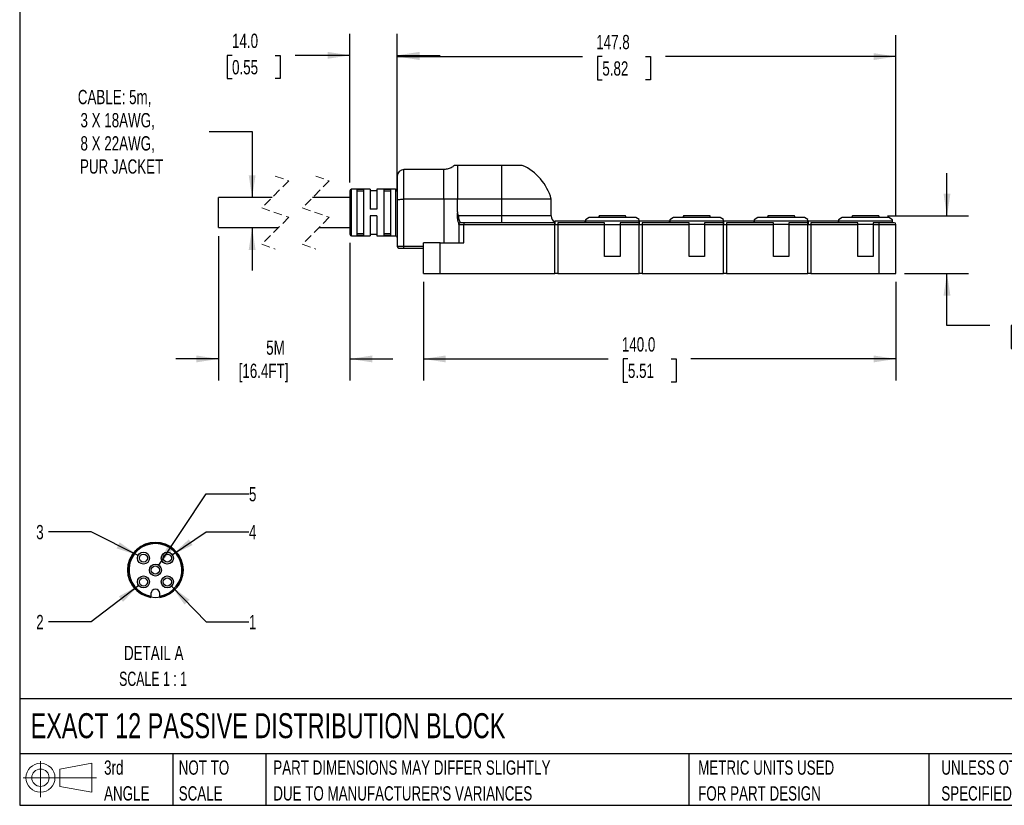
# Model space of a CAD drawing. Header units: millimetres. Extents: x 13 to 546, y 13 to 419.
# Tile 1 of 11: x 13 to 304, y 13 to 245. Entities that reach past the tile are written whole.
import ezdxf

# ---------------------------------------------------------------- set-up
doc = ezdxf.new("R2010")
doc.units = ezdxf.units.MM
doc.header["$LTSCALE"] = 2
doc.linetypes.add('SLD-Dashed', pattern=[1.905, 1.27, -0.635])
doc.linetypes.add('SLD-Solid', pattern=[0])
doc.layers.add('DIMENSIONS', color=140, linetype='SLD-Solid', lineweight=25)
doc.layers.add('TEXT', color=140, linetype='SLD-Solid', lineweight=25)
doc.layers.add('SLD-DEFPOINTS', color=7, linetype='Continuous')
doc.styles.add('SLDTEXTSTYLE0', font='TXT', dxfattribs={"width": 0.7})
doc.styles.add('SLDTEXTSTYLE2', font='TXT', dxfattribs={"width": 0.645455})
doc.dimstyles.new('SLDDIMSTYLE0', dxfattribs={"dimtxt": 4.316016, "dimasz": 6.604, "dimexe": 0, "dimexo": 0.0625, "dimgap": 1.079004, "dimtad": 0, "dimtih": 1, "dimtoh": 1, "dimdec": 1, "dimrnd": 1e-09, "dimzin": 4, "dimdsep": 46, "dimtxsty": 'SLDTEXTSTYLE0', "dimsah": 1, "dimcen": 0.09, "dimadec": 0, "dimazin": 1, "dimtfac": 1, "dimtdec": 1, "dimtofl": 0, "dimtmove": 0, "dimatfit": 3, "dimfxl": 0, "dimfrac": 2, "dimtolj": 1, "dimtzin": 12, "dimarcsym": 0})
doc.dimstyles.new('SLDDIMSTYLE1', dxfattribs={"dimtxt": 4.316016, "dimasz": 6.604, "dimexe": 0, "dimexo": 0.0625, "dimgap": 1.079004, "dimtad": 0, "dimtih": 1, "dimtoh": 1, "dimdec": 1, "dimrnd": 1e-09, "dimzin": 4, "dimdsep": 46, "dimtxsty": 'SLDTEXTSTYLE0', "dimsah": 1, "dimcen": 0.09, "dimadec": 0, "dimazin": 1, "dimtfac": 1, "dimtdec": 1, "dimtmove": 0, "dimatfit": 0, "dimfxl": 0, "dimfrac": 2, "dimtolj": 1, "dimtzin": 12, "dimarcsym": 0})
doc.dimstyles.new('SLDDIMSTYLE2', dxfattribs={"dimtxt": 4.316016, "dimasz": 6.604, "dimexe": 0, "dimexo": 0.0625, "dimgap": 1.079004, "dimtad": 0, "dimtih": 1, "dimtoh": 1, "dimdec": 1, "dimrnd": 1e-09, "dimzin": 12, "dimdsep": 46, "dimtxsty": 'SLDTEXTSTYLE0', "dimsah": 1, "dimcen": 0.09, "dimadec": 0, "dimazin": 3, "dimtfac": 1, "dimtdec": 1, "dimtofl": 0, "dimtmove": 0, "dimatfit": 3, "dimfxl": 0, "dimfrac": 2, "dimtolj": 1, "dimtzin": 12, "dimarcsym": 0})
doc.dimstyles.new('SLDDIMSTYLE3', dxfattribs={"dimtxt": 4.316016, "dimasz": 6.604, "dimexe": 0, "dimexo": 0.0625, "dimgap": 1.079004, "dimtad": 0, "dimtih": 1, "dimtoh": 1, "dimdec": 1, "dimrnd": 1e-09, "dimzin": 12, "dimdsep": 46, "dimtxsty": 'SLDTEXTSTYLE0', "dimsah": 1, "dimcen": 0.09, "dimadec": 0, "dimazin": 3, "dimtfac": 1, "dimtdec": 1, "dimtmove": 0, "dimatfit": 0, "dimfxl": 0, "dimfrac": 2, "dimtolj": 1, "dimtzin": 12, "dimarcsym": 0})
doc.dimstyles.new('SLDDIMSTYLE6', dxfattribs={"dimtxt": 4.316016, "dimasz": 6.604, "dimexe": 0, "dimexo": 0.0625, "dimgap": 1.079004, "dimtad": 0, "dimtih": 1, "dimtoh": 1, "dimdec": 1, "dimlfac": 0.5, "dimrnd": 1e-09, "dimzin": 12, "dimdsep": 46, "dimtxsty": 'SLDTEXTSTYLE0', "dimsah": 1, "dimcen": 0, "dimadec": 0, "dimazin": 3, "dimtfac": 1, "dimtdec": 1, "dimtofl": 0, "dimtmove": 0, "dimatfit": 3, "dimfxl": 0, "dimfrac": 2, "dimtolj": 1, "dimtzin": 12, "dimarcsym": 0})

# ---------------------------------------------------------------- blocks, each defined once
blk = doc.blocks.new('Block11')
at = {"color": 7, "linetype": 'SLD-Solid', "lineweight": 18}
for p, q in [((5.18, 10.62), (5.18, 0)), ((10.96, 8.33), (20.35, 10.06)), ((20.35, 10.06), (20.35, 1.46)), ((10.96, 3.19), (10.96, 8.33)), ((0, 5.76), (21.75, 5.76)), ((10.96, 3.19), (20.35, 1.46))]:
    blk.add_line(p, q, dxfattribs=at)
for radius in [4.3, 2.57]:
    blk.add_circle((5.18, 5.76), radius, dxfattribs=at)
blk = doc.blocks.new('Block12')
at = {"layer": 'SLD-DEFPOINTS'}
blk.add_blockref('Block11', (0, 0), dxfattribs=at)
blk = doc.blocks.new('SW_NOTE_0_1')
at = {"layer": 'TEXT', "color": 0, "char_height": 4.2333, "attachment_point": 1, "style": 'SLDTEXTSTYLE0'}
for s, insert in [('UNLESS OTHERWISE', (0, 5.46)), ('SPECIFIED UNITS ARE:', (0, -2.19))]:
    blk.add_mtext(s, dxfattribs=dict(at, insert=insert))
blk = doc.blocks.new('SW_NOTE_0_2')
at = {"layer": 'TEXT', "color": 0, "char_height": 4.2333, "attachment_point": 1, "style": 'SLDTEXTSTYLE0'}
for s, insert in [('PART DIMENSIONS MAY DIFFER SLIGHTLY', (0, 5.46)), ("DUE TO MANUFACTURER'S VARIANCES", (0, -2.19))]:
    blk.add_mtext(s, dxfattribs=dict(at, insert=insert))
blk = doc.blocks.new('SW_NOTE_0_3')
at = {"layer": 'TEXT', "color": 0, "char_height": 4.233, "attachment_point": 1, "style": 'SLDTEXTSTYLE0'}
for s, insert in [('NOT TO', (0, 5.46)), ('SCALE', (0, -2.19))]:
    blk.add_mtext(s, dxfattribs=dict(at, insert=insert))
blk = doc.blocks.new('SW_NOTE_0_4')
at = {"layer": 'TEXT', "color": 0, "char_height": 4.233, "attachment_point": 1, "style": 'SLDTEXTSTYLE0'}
for s, insert in [('3rd', (0, 5.46)), ('ANGLE', (0, -2.19))]:
    blk.add_mtext(s, dxfattribs=dict(at, insert=insert))
blk = doc.blocks.new('SW_NOTE_0_5')
at = {"layer": 'TEXT', "color": 0, "char_height": 4.2333, "attachment_point": 1, "style": 'SLDTEXTSTYLE0'}
for s, insert in [('METRIC UNITS USED', (0, 5.46)), ('FOR PART DESIGN', (0, -2.19))]:
    blk.add_mtext(s, dxfattribs=dict(at, insert=insert))
blk = doc.blocks.new('_D')
at = {"layer": 'DIMENSIONS'}
for p, q in [((132.3, 167.78), (132.3, 138.61)), ((272.3, 167.78), (272.3, 138.61)), ((132.3, 144.96), (187.05, 144.96)), ((192.9, 144.96), (191.45, 144.96)), ((191.45, 144.96), (191.45, 138.1)), ((205.72, 144.96), (207.17, 144.96)), ((207.17, 144.96), (207.17, 138.1)), ((272.3, 144.96), (211.57, 144.96)), ((191.45, 138.1), (192.9, 138.1)), ((207.17, 138.1), (205.72, 138.1))]:
    blk.add_line(p, q, dxfattribs=at)
for points in [[(132.3, 144.96), (138.9, 143.94), (138.9, 145.98)], [(272.3, 144.96), (265.7, 145.98), (265.7, 143.94)]]:
    blk.add_solid(points, dxfattribs=at)
at = {"layer": 'DIMENSIONS', "char_height": 4.233, "attachment_point": 1, "style": 'SLDTEXTSTYLE0'}
for s, insert in [('140.0', (191.1, 151.38)), ('5.51', (192.9, 143.56))]:
    blk.add_mtext(s, dxfattribs=dict(at, insert=insert))
blk = doc.blocks.new('_D_1')
at = {"layer": 'DIMENSIONS'}
for p, q in [((287.42, 187.32), (287.42, 200.02)), ((269.76, 187.32), (293.77, 187.32)), ((274.84, 170.32), (293.77, 170.32)), ((287.42, 154.88), (287.42, 170.32)), ((300.12, 154.88), (287.42, 154.88)), ((307.9, 154.88), (306.45, 154.88)), ((306.45, 154.88), (306.45, 148.02)), ((320.73, 154.88), (322.18, 154.88)), ((322.18, 154.88), (322.18, 148.02)), ((306.45, 148.02), (307.9, 148.02)), ((322.18, 148.02), (320.73, 148.02))]:
    blk.add_line(p, q, dxfattribs=at)
for points in [[(287.42, 187.32), (288.44, 193.92), (286.4, 193.92)], [(287.42, 170.32), (286.4, 163.71), (288.44, 163.71)]]:
    blk.add_solid(points, dxfattribs=at)
at = {"layer": 'DIMENSIONS', "char_height": 4.233, "attachment_point": 1, "style": 'SLDTEXTSTYLE0'}
for s, insert in [('17.0', (307.9, 161.31)), ('0.67', (307.9, 153.48))]:
    blk.add_mtext(s, dxfattribs=dict(at, insert=insert))
blk = doc.blocks.new('_D_2')
at = {"layer": 'DIMENSIONS'}
for p, q in [((124.55, 194.52), (124.55, 240.9)), ((272.3, 187.36), (272.3, 240.9)), ((124.55, 234.55), (179.46, 234.55)), ((185.31, 234.55), (183.86, 234.55)), ((183.86, 234.55), (183.86, 227.69)), ((198.13, 234.55), (199.58, 234.55)), ((199.58, 234.55), (199.58, 227.69)), ((272.3, 234.55), (203.98, 234.55)), ((183.86, 227.69), (185.31, 227.69)), ((199.58, 227.69), (198.13, 227.69))]:
    blk.add_line(p, q, dxfattribs=at)
for points in [[(124.55, 234.55), (131.15, 233.53), (131.15, 235.56)], [(272.3, 234.55), (265.7, 235.56), (265.7, 233.53)]]:
    blk.add_solid(points, dxfattribs=at)
at = {"layer": 'DIMENSIONS', "char_height": 4.233, "attachment_point": 1, "style": 'SLDTEXTSTYLE0'}
for s, insert in [('147.8', (183.51, 240.97)), ('5.82', (185.31, 233.14))]:
    blk.add_mtext(s, dxfattribs=dict(at, insert=insert))
blk = doc.blocks.new('_D_3')
at = {"layer": 'DIMENSIONS'}
for p, q in [((110.55, 197.26), (110.55, 241.26)), ((124.55, 194.52), (124.55, 241.26)), ((75.61, 234.91), (74.16, 234.91)), ((74.16, 234.91), (74.16, 228.05)), ((88.43, 234.91), (89.88, 234.91)), ((89.88, 234.91), (89.88, 228.05)), ((110.55, 234.91), (94.28, 234.91)), ((124.55, 234.91), (137.25, 234.91)), ((74.16, 228.05), (75.61, 228.05)), ((89.88, 228.05), (88.43, 228.05))]:
    blk.add_line(p, q, dxfattribs=at)
for points in [[(110.55, 234.91), (103.95, 235.93), (103.95, 233.9)], [(124.55, 234.91), (131.15, 233.9), (131.15, 235.93)]]:
    blk.add_solid(points, dxfattribs=at)
at = {"layer": 'DIMENSIONS', "char_height": 4.233, "attachment_point": 1, "style": 'SLDTEXTSTYLE0'}
for s, insert in [('14.0', (75.61, 241.33)), ('0.55', (75.61, 233.51))]:
    blk.add_mtext(s, dxfattribs=dict(at, insert=insert))
blk = doc.blocks.new('_D_4')
at = {"layer": 'DIMENSIONS'}
for p, q in [((71.61, 181.33), (71.61, 138.61)), ((110.55, 179.38), (110.55, 138.61)), ((71.61, 144.96), (58.91, 144.96)), ((110.55, 144.96), (123.25, 144.96))]:
    blk.add_line(p, q, dxfattribs=at)
for points in [[(71.61, 144.96), (65.01, 145.98), (65.01, 143.94)], [(110.55, 144.96), (117.15, 143.94), (117.15, 145.98)]]:
    blk.add_solid(points, dxfattribs=at)
at = {"layer": 'DIMENSIONS', "char_height": 4.233, "attachment_point": 1, "style": 'SLDTEXTSTYLE0'}
for s, insert in [('5M', (85.73, 150.42)), ('[16.4FT]', (77.57, 143.56))]:
    blk.add_mtext(s, dxfattribs=dict(at, insert=insert))
blk = doc.blocks.new('_D_5')
at = {"layer": 'DIMENSIONS'}
for p, q in [((68.87, 212.35), (81.57, 212.35)), ((81.57, 212.35), (81.57, 192.77)), ((81.57, 183.87), (81.57, 171.17))]:
    blk.add_line(p, q, dxfattribs=at)
for points in [[(81.57, 192.77), (82.58, 199.37), (80.55, 199.37)], [(81.57, 183.87), (80.55, 177.26), (82.58, 177.26)]]:
    blk.add_solid(points, dxfattribs=at)
at = {"layer": 'DIMENSIONS', "char_height": 4.233, "attachment_point": 1, "style": 'SLDTEXTSTYLE0'}
for s, insert in [('CABLE: 5m,', (29.92, 224.67)), ('3 X 18AWG,', (30.71, 217.81)), ('8 X 22AWG,', (30.71, 210.95)), ('PUR JACKET', (30.56, 204.09))]:
    blk.add_mtext(s, dxfattribs=dict(at, insert=insert))
blk = doc.blocks.new('_D_18')
at = {"layer": 'DIMENSIONS'}
for p, q in [((57.68, 77.6), (67.92, 67.09)), ((67.92, 67.09), (80.62, 67.09))]:
    blk.add_line(p, q, dxfattribs=at)
blk.add_solid([(57.68, 77.6), (61.56, 72.16), (63.01, 73.58)], dxfattribs=at)
at = {"layer": 'DIMENSIONS', "insert": (80.62, 69.12), "char_height": 4.23, "attachment_point": 1, "style": 'SLDTEXTSTYLE0'}
blk.add_mtext('1', dxfattribs=at)
blk = doc.blocks.new('_D_19')
at = {"layer": 'DIMENSIONS'}
for p, q in [((47.95, 77.8), (33.89, 67.09)), ((33.89, 67.09), (21.19, 67.09))]:
    blk.add_line(p, q, dxfattribs=at)
blk.add_solid([(47.95, 77.8), (42.08, 74.61), (43.31, 72.99)], dxfattribs=at)
at = {"layer": 'DIMENSIONS', "insert": (17.6, 69.12), "char_height": 4.23, "attachment_point": 1, "style": 'SLDTEXTSTYLE0'}
blk.add_mtext('2', dxfattribs=at)
blk = doc.blocks.new('_D_20')
at = {"layer": 'DIMENSIONS'}
for p, q in [((33.89, 93.73), (21.19, 93.73)), ((47.78, 86.74), (33.89, 93.73))]:
    blk.add_line(p, q, dxfattribs=at)
blk.add_solid([(47.78, 86.74), (42.33, 90.62), (41.42, 88.81)], dxfattribs=at)
at = {"layer": 'DIMENSIONS', "insert": (17.6, 95.76), "char_height": 4.23, "attachment_point": 1, "style": 'SLDTEXTSTYLE0'}
blk.add_mtext('3', dxfattribs=at)
blk = doc.blocks.new('_D_21')
at = {"layer": 'DIMENSIONS'}
for p, q in [((57.91, 86.94), (67.92, 93.73)), ((67.92, 93.73), (80.62, 93.73))]:
    blk.add_line(p, q, dxfattribs=at)
blk.add_solid([(57.91, 86.94), (63.94, 89.81), (62.8, 91.49)], dxfattribs=at)
at = {"layer": 'DIMENSIONS', "insert": (80.62, 95.76), "char_height": 4.23, "attachment_point": 1, "style": 'SLDTEXTSTYLE0'}
blk.add_mtext('4', dxfattribs=at)
blk = doc.blocks.new('_D_22')
at = {"layer": 'DIMENSIONS'}
for p, q in [((53.88, 83.89), (67.92, 104.98)), ((67.92, 104.98), (80.62, 104.98))]:
    blk.add_line(p, q, dxfattribs=at)
blk.add_solid([(53.88, 83.89), (58.39, 88.83), (56.7, 89.95)], dxfattribs=at)
at = {"layer": 'DIMENSIONS', "insert": (80.62, 107.01), "char_height": 4.23, "attachment_point": 1, "style": 'SLDTEXTSTYLE0'}
blk.add_mtext('5', dxfattribs=at)
blk = doc.blocks.new('SW_NOTE_0_7')
at = {"layer": 'TEXT', "color": 0, "attachment_point": 2}
for s, insert, char_height, style in [('DETAIL A', (12.83, 5.46), 4.233, 'SLDTEXTSTYLE0'), ('SCALE 1 : 1', (12.62, -2.19), 4.2333, 'SLDTEXTSTYLE2')]:
    blk.add_mtext(s, dxfattribs=dict(at, insert=insert, char_height=char_height, style=style))

msp = doc.modelspace()

# ---------------------------------------------------------------- linework, layer by layer
for p, q in [((142.44, 202.32), (141.53, 202.32)), ((142.44, 202.32), (142.44, 192.32)), ((155.4, 202.32), (142.44, 202.32)), ((155.4, 202.32), (155.4, 192.32)), ((161.57, 202.32), (155.4, 202.32)), ((124.55, 199.08), (124.55, 191.98)), ((138.4, 201.08), (126.55, 201.08)), ((126.55, 192.32), (126.55, 201.08)), ((138.4, 192.32), (138.4, 201.08)), ((87.46, 192.77), (71.61, 192.77)), ((71.61, 183.87), (71.61, 192.77)), ((110.55, 192.77), (99.46, 192.77)), ((110.55, 194.72), (110.55, 181.92)), ((116.55, 195.22), (111.05, 195.22)), ((111.05, 181.42), (111.05, 195.22)), ((114.55, 195.14), (112.55, 195.14)), ((112.55, 195.14), (112.55, 181.49)), ((114.55, 194.64), (112.55, 194.64)), ((114.55, 195.14), (114.55, 181.49)), ((116.55, 195.22), (116.55, 189.32)), ((118.55, 194.72), (116.55, 194.72)), ((124.05, 195.22), (118.55, 195.22)), ((118.55, 195.22), (118.55, 189.32)), ((122.55, 195.14), (120.55, 195.14)), ((120.55, 195.14), (120.55, 181.49)), ((122.55, 194.64), (120.55, 194.64)), ((122.55, 195.14), (122.55, 181.49)), ((124.05, 195.22), (124.05, 181.42)), ((124.55, 191.98), (124.55, 178.32)), ((126.55, 178.32), (126.55, 192.32)), ((138.4, 192.32), (126.55, 192.32)), ((138.4, 192.32), (138.4, 179.32)), ((142.44, 192.32), (138.4, 192.32)), ((142.44, 188.51), (142.44, 192.32)), ((155.4, 192.32), (142.44, 192.32)), ((155.4, 192.32), (155.4, 187.32)), ((170.17, 192.32), (155.4, 192.32)), ((170.17, 187.32), (170.17, 192.32)), ((118.55, 189.32), (116.55, 189.32)), ((116.55, 187.32), (116.55, 181.42)), ((118.55, 187.32), (116.55, 187.32)), ((118.55, 187.32), (118.55, 181.42)), ((155.4, 187.32), (142.75, 187.32)), ((155.4, 187.32), (155.4, 185.32)), ((170.17, 187.32), (155.4, 187.32)), ((181.4, 186.82), (180.3, 186.18)), ((195.2, 186.82), (181.4, 186.82)), ((184.38, 187.32), (184.2, 186.82)), ((184.25, 186.82), (184.44, 187.32)), ((184.44, 187.32), (184.38, 187.32)), ((192.22, 187.32), (184.44, 187.32)), ((192.4, 186.82), (192.22, 187.32)), ((196.2, 186.24), (195.2, 186.82)), ((206.4, 186.82), (205.3, 186.18)), ((220.2, 186.82), (206.4, 186.82)), ((209.38, 187.32), (209.2, 186.82)), ((209.25, 186.82), (209.44, 187.32)), ((209.44, 187.32), (209.38, 187.32)), ((217.22, 187.32), (209.44, 187.32)), ((217.4, 186.82), (217.22, 187.32)), ((221.2, 186.24), (220.2, 186.82)), ((231.4, 186.82), (230.3, 186.18)), ((245.2, 186.82), (231.4, 186.82)), ((234.38, 187.32), (234.2, 186.82)), ((234.25, 186.82), (234.44, 187.32)), ((234.44, 187.32), (234.38, 187.32)), ((242.22, 187.32), (234.44, 187.32)), ((242.4, 186.82), (242.22, 187.32)), ((246.2, 186.24), (245.2, 186.82)), ((256.4, 186.82), (255.3, 186.18)), ((270.2, 186.82), (256.4, 186.82)), ((259.38, 187.32), (259.2, 186.82)), ((259.25, 186.82), (259.44, 187.32)), ((259.44, 187.32), (259.38, 187.32)), ((267.22, 187.32), (259.44, 187.32)), ((267.4, 186.82), (267.22, 187.32)), ((271.3, 186.18), (270.2, 186.82)), ((71.61, 183.87), (89.36, 183.87)), ((101.36, 183.87), (110.55, 183.87)), ((142.77, 184.96), (142.8, 184.83)), ((142.8, 184.83), (142.77, 184.96)), ((142.8, 184.83), (142.8, 184.82)), ((142.8, 184.82), (142.8, 179.32)), ((142.8, 184.82), (144.3, 184.82)), ((143.3, 185.32), (143.3, 185.33)), ((144.3, 185.32), (143.3, 185.32)), ((144.3, 185.32), (144.3, 184.82)), ((171.2, 185.32), (144.3, 185.32)), ((144.3, 179.32), (144.3, 184.82)), ((144.3, 184.82), (171.2, 184.82)), ((171.2, 184.82), (171.2, 185.32)), ((171.2, 170.32), (171.2, 184.82)), ((171.2, 184.82), (172.1, 184.82)), ((180.25, 185.82), (171.25, 185.82)), ((171.25, 185.82), (171.25, 184.82)), ((186, 185.32), (172.1, 185.32)), ((172.1, 185.32), (172.1, 184.82)), ((172.1, 184.82), (186, 184.82)), ((172.1, 184.82), (172.1, 170.32)), ((180.25, 185.32), (180.25, 185.82)), ((180.3, 185.82), (180.25, 185.82)), ((180.3, 186.14), (180.3, 185.89)), ((180.3, 185.89), (180.3, 185.32)), ((180.3, 185.89), (196.2, 185.89)), ((186, 184.82), (186, 185.32)), ((186, 175.32), (186, 184.82)), ((186, 184.82), (190.6, 184.82)), ((196.2, 185.32), (190.6, 185.32)), ((190.6, 185.32), (190.6, 184.82)), ((190.6, 184.82), (190.6, 175.32)), ((190.6, 184.82), (196.2, 184.82)), ((196.2, 185.89), (196.2, 186.21)), ((196.2, 185.32), (196.2, 185.89)), ((196.2, 184.82), (196.2, 185.32)), ((196.2, 170.32), (196.2, 184.82)), ((196.2, 184.82), (197.1, 184.82)), ((196.25, 185.82), (196.25, 184.82)), ((205.25, 185.82), (196.25, 185.82)), ((211, 185.32), (197.1, 185.32)), ((197.1, 185.32), (197.1, 184.82)), ((197.1, 184.82), (211, 184.82)), ((197.1, 184.82), (197.1, 170.32)), ((205.25, 185.32), (205.25, 185.82)), ((205.3, 186.14), (205.3, 185.89)), ((205.3, 185.89), (221.2, 185.89)), ((205.3, 185.89), (205.3, 185.32)), ((211, 184.82), (211, 185.32)), ((211, 175.32), (211, 184.82)), ((215.6, 184.82), (211, 184.82)), ((221.2, 185.32), (215.6, 185.32)), ((215.6, 185.32), (215.6, 184.82)), ((215.6, 184.82), (215.6, 175.32)), ((215.6, 184.82), (221.2, 184.82)), ((221.2, 185.89), (221.2, 186.21)), ((221.2, 185.32), (221.2, 185.89)), ((221.2, 184.82), (221.2, 185.32)), ((221.2, 170.32), (221.2, 184.82)), ((221.2, 184.82), (222.1, 184.82)), ((230.25, 185.82), (221.25, 185.82)), ((221.25, 185.82), (221.25, 184.82)), ((236, 185.32), (222.1, 185.32)), ((222.1, 185.32), (222.1, 184.82)), ((222.1, 184.82), (236, 184.82)), ((222.1, 184.82), (222.1, 170.32)), ((230.25, 185.32), (230.25, 185.82)), ((230.3, 186.14), (230.3, 185.89)), ((230.3, 185.89), (230.3, 185.32)), ((230.3, 185.89), (246.2, 185.89)), ((236, 184.82), (236, 185.32)), ((236, 175.32), (236, 184.82)), ((240.6, 184.82), (236, 184.82)), ((246.2, 185.32), (240.6, 185.32)), ((240.6, 185.32), (240.6, 184.82)), ((240.6, 184.82), (240.6, 175.32)), ((240.6, 184.82), (246.2, 184.82)), ((246.2, 185.89), (246.2, 186.21)), ((246.2, 185.32), (246.2, 185.89)), ((246.2, 184.82), (246.2, 185.32)), ((246.2, 170.32), (246.2, 184.82)), ((246.2, 184.82), (247.1, 184.82)), ((246.25, 185.82), (246.25, 184.82)), ((255.25, 185.82), (246.25, 185.82)), ((261, 185.32), (247.1, 185.32)), ((247.1, 185.32), (247.1, 184.82)), ((247.1, 184.82), (247.1, 170.32)), ((247.1, 184.82), (261, 184.82)), ((255.25, 185.32), (255.25, 185.82)), ((255.3, 186.14), (255.3, 185.89)), ((255.3, 185.89), (255.3, 185.32)), ((255.3, 185.89), (271.3, 185.89)), ((261, 184.82), (261, 185.32)), ((261, 175.32), (261, 184.82)), ((265.6, 184.82), (261, 184.82)), ((267.3, 185.32), (265.6, 185.32)), ((265.6, 185.32), (265.6, 184.82)), ((265.6, 184.82), (265.6, 175.32)), ((265.6, 184.82), (267.3, 184.82)), ((267.3, 184.82), (267.3, 185.32)), ((271.8, 185.32), (267.3, 185.32)), ((267.3, 170.32), (267.3, 184.82)), ((267.3, 184.82), (272.3, 184.82)), ((271.3, 185.89), (271.3, 186.17)), ((271.3, 185.32), (271.3, 185.89)), ((272.3, 170.32), (272.3, 184.82)), ((111.05, 181.42), (116.55, 181.42)), ((114.55, 182), (112.55, 182)), ((114.55, 181.49), (112.55, 181.49)), ((116.55, 181.92), (118.55, 181.92)), ((118.55, 181.42), (124.05, 181.42)), ((122.55, 182), (120.55, 182)), ((122.55, 181.49), (120.55, 181.49)), ((126.55, 178.32), (124.55, 178.32)), ((126.55, 177.82), (126.55, 178.32)), ((132.3, 178.32), (126.55, 178.32)), ((132.3, 170.32), (132.3, 179.32)), ((137.3, 179.32), (132.3, 179.32)), ((137.3, 170.32), (137.3, 179.32)), ((137.3, 179.32), (144.3, 179.32)), ((125.05, 177.82), (126.55, 177.82)), ((126.55, 177.82), (132.3, 177.82)), ((190.6, 175.32), (186, 175.32)), ((215.6, 175.32), (211, 175.32)), ((240.6, 175.32), (236, 175.32)), ((265.6, 175.32), (261, 175.32)), ((132.3, 170.32), (137.3, 170.32)), ((137.3, 170.32), (171.2, 170.32)), ((172.1, 170.32), (171.2, 170.32)), ((172.1, 170.32), (196.2, 170.32)), ((197.1, 170.32), (196.2, 170.32)), ((197.1, 170.32), (221.2, 170.32)), ((222.1, 170.32), (221.2, 170.32)), ((222.1, 170.32), (246.2, 170.32)), ((247.1, 170.32), (246.2, 170.32)), ((247.1, 170.32), (267.3, 170.32)), ((267.3, 170.32), (272.3, 170.32)), ((51.38, 90.47), (49.91, 90.05)), ((52.9, 90.61), (51.38, 90.47)), ((54.42, 90.47), (52.9, 90.61)), ((55.89, 90.05), (54.42, 90.47)), ((47.34, 88.43), (46.32, 87.3)), ((57.25, 89.36), (55.89, 90.05)), ((45.52, 85.99), (44.99, 84.57)), ((46.32, 87.3), (45.52, 85.99)), ((44.99, 84.57), (44.73, 83.06)), ((45.05, 80.04), (45.62, 78.63)), ((60.17, 78.63), (60.75, 80.04)), ((57.06, 75.34), (58.3, 76.24)), ((51.6, 75.41), (51.6, 74.68)), ((51.6, 74.68), (51.6, 74.31)), ((54.2, 74.68), (54.2, 75.41)), ((54.2, 74.31), (54.2, 74.68))]:
    msp.add_line(p, q)
at = {"color": 7, "linetype": 'SLD-Dashed', "lineweight": 18}
for p, q in [((88.41, 199.12), (92.41, 197.72)), ((100.41, 199.12), (104.41, 197.72)), ((92.41, 197.72), (84.41, 189.72)), ((104.41, 197.72), (96.41, 189.72)), ((84.41, 189.72), (92.41, 186.92)), ((96.41, 189.72), (104.41, 186.92)), ((92.41, 186.92), (84.41, 178.92)), ((104.41, 186.92), (96.41, 178.92)), ((84.41, 178.92), (88.41, 177.52)), ((96.41, 178.92), (100.41, 177.52))]:
    msp.add_line(p, q, dxfattribs=at)
at = {"flags": 128}
for points in [[(49.91, 90.05), (48.55, 89.36), (47.34, 88.43)], [(59.48, 87.3), (58.46, 88.43), (57.25, 89.36)], [(44.73, 83.06), (44.75, 81.54), (45.05, 80.04)], [(58.3, 76.24), (59.35, 77.34), (60.17, 78.63)], [(54.2, 74.31), (55.68, 74.7), (57.06, 75.34)]]:
    msp.add_lwpolyline(points, dxfattribs=at)
for centre, radius in [((49.36, 85.95), 1.78), ((56.44, 85.95), 1.78), ((49.36, 85.95), 1.2), ((56.44, 85.95), 1.2), ((52.9, 82.41), 1.78), ((52.9, 82.41), 1.2), ((49.36, 78.87), 1.78), ((49.36, 78.87), 1.2), ((56.44, 78.87), 1.78), ((56.44, 78.87), 1.2)]:
    msp.add_circle(centre, radius)
for centre, radius, start, end in [((155.4, 188.32), 15.3, 15.1554, 66.2104), ((126.55, 199.08), 2, 90, 180), ((124.05, 195.72), 0.5, 270, 0.0003), ((111.05, 194.72), 0.5, 90.0003, 179.9996), ((172.17, 187.32), 2, 180, 241.2664), ((143.3, 184.82), 0.5, 90.0001, 180), ((271.8, 184.82), 0.5, 0.0004, 89.9997), ((111.05, 181.92), 0.5, 180.0004, 269.9997), ((124.05, 180.92), 0.5, 359.9997, 90), ((125.05, 178.32), 0.5, 180.0004, 269.9997), ((52.9, 82.41), 7.84, 279.5495, 260.4505), ((52.9, 82.41), 8.2, 343.2015, 36.6), ((52.9, 82.41), 8.2, 207.4789, 260.878), ((52.9, 75.41), 1.3, 360, 180)]:
    msp.add_arc(centre, radius, start, end)
for points, knots in [([(141.5, 202.36), (141.28, 202.15), (140.75, 201.64), (139.66, 201.18), (138.81, 201.11), (138.4, 201.08)], [0, 0, 0, 0, 0.2636043, 0.6383559, 1, 1, 1, 1]), ([(124.55, 191.98), (124.55, 191.98), (124.55, 192.02), (124.65, 192.12), (124.92, 192.18), (125.35, 192.26), (125.92, 192.31), (126.33, 192.31), (126.55, 192.32)], [0, 0, 0, 0, 0.001278, 0.047263, 0.183243, 0.40195, 0.683631, 1, 1, 1, 1]), ([(142.44, 188.51), (142.4, 188.32), (142.33, 187.93), (142.3, 187.32), (142.33, 186.72), (142.42, 186.16), (142.54, 185.67), (142.66, 185.28), (142.74, 185.06), (142.77, 184.96), (142.77, 184.96)], [0, 0, 0, 0, 0.159837, 0.330509, 0.501329, 0.66141, 0.803103, 0.918162, 0.998895, 1, 1, 1, 1]), ([(142.75, 187.32), (142.66, 187.51), (142.49, 187.89), (142.45, 188.3), (142.44, 188.51)], [0, 0, 0, 0, 0.507343, 1, 1, 1, 1]), ([(143.3, 185.33), (143.29, 185.35), (143.27, 185.42), (143.17, 185.63), (143, 186.02), (142.84, 186.5), (142.76, 186.95), (142.76, 187.2), (142.75, 187.32)], [0, 0, 0, 0, 0.034235, 0.10477, 0.337776, 0.64868, 0.828513, 1, 1, 1, 1]), ([(142.77, 184.96), (142.77, 184.94), (142.78, 184.92), (142.8, 184.93), (142.8, 184.93)], [0, 0, 0, 0, 0.913973, 1, 1, 1, 1]), ([(171.2, 185.56), (171.2, 185.56), (171.2, 185.6), (171.2, 185.5), (171.2, 185.47), (171.2, 185.46)], [0, 0, 0, 0, 0.07752, 0.882169, 1, 1, 1, 1])]:
    msp.add_open_spline(points, degree=3, knots=knots)
at = {"layer": 'SLD-DEFPOINTS'}
msp.add_circle((52.9, 82.41), 8.2, dxfattribs=at)
at = {"layer": 'TEXT'}
for p, q in [((12.7, 419.1), (12.7, 12.7)), ((546.1, 44.25), (12.7, 44.25)), ((546.1, 27.94), (12.7, 27.94)), ((58.09, 27.94), (58.09, 12.7)), ((85.67, 27.94), (85.67, 12.7)), ((210.97, 27.94), (210.97, 12.7)), ((282, 27.94), (282, 12.7)), ((12.7, 12.7), (546.1, 12.7))]:
    msp.add_line(p, q, dxfattribs=at)

# ---------------------------------------------------------------- block references
at = {"layer": 'SLD-DEFPOINTS'}
msp.add_blockref('Block12', (13.68, 15.11), dxfattribs=at)
at = {"layer": 'TEXT'}
for name, p in [('SW_NOTE_0_7', (39.59, 54.49)), ('SW_NOTE_0_4', (37.7, 20.54)), ('SW_NOTE_0_3', (59.81, 20.54)), ('SW_NOTE_0_2', (87.83, 20.54)), ('SW_NOTE_0_5', (213.71, 20.54)), ('SW_NOTE_0_1', (285.74, 20.54))]:
    msp.add_blockref(name, p, dxfattribs=at)

# ---------------------------------------------------------------- texts
at = {"layer": 'TEXT', "insert": (15.93, 40), "char_height": 7.4083, "attachment_point": 1, "style": 'SLDTEXTSTYLE0'}
msp.add_mtext('EXACT 12 PASSIVE DISTRIBUTION BLOCK', dxfattribs=at)

# ---------------------------------------------------------------- dimensions: what is measured, and where the dimension line sits
at = {"layer": 'DIMENSIONS'}
for base, p1, p2, dimstyle, picture, middle in [((110.55, 234.91), (124.55, 191.98), (110.55, 194.72), 'SLDDIMSTYLE1', '_D_3', (82.02, 234.91)), ((124.54904805, 234.54515999), (272.29904805, 184.81728119), (124.54904805, 191.98169981), 'SLDDIMSTYLE2', '_D_2', (191.71951467, 234.54515999)), ((272.3, 144.96), (132.3, 170.32), (272.3, 170.32), 'SLDDIMSTYLE0', '_D', (199.31, 144.96))]:
    dim = msp.add_linear_dim(base=base, p1=p1, p2=p2, dimstyle=dimstyle, dxfattribs=at)
    dim.commit()
    dim.dimension.update_dxf_attribs({"geometry": picture, "text_midpoint": middle, "dimtype": 160})
dim = msp.add_linear_dim(base=(81.57, 183.87), p1=(71.61, 192.77), p2=(71.61, 183.87), angle=90, text='Cable: 5m, \\P3 x 18AWG,\\P8 x 22AWG,\\PPUR jacket', dimstyle='SLDDIMSTYLE3', dxfattribs=at)
dim.commit()
dim.dimension.update_dxf_attribs({"geometry": '_D_5', "text_midpoint": (81.57, 212.35), "dimtype": 160})
dim = msp.add_linear_dim(base=(287.42, 187.32), p1=(272.3, 170.32), p2=(267.22, 187.32), angle=90, dimstyle='SLDDIMSTYLE1', dxfattribs=at)
dim.commit()
dim.dimension.update_dxf_attribs({"geometry": '_D_1', "text_midpoint": (287.42, 154.88), "dimtype": 160})
dim = msp.add_linear_dim(base=(110.55, 144.96), p1=(71.61, 183.87), p2=(110.55, 181.92), text='5M\\P[16.4FT]', dimstyle='SLDDIMSTYLE3', dxfattribs=at)
dim.commit()
dim.dimension.update_dxf_attribs({"geometry": '_D_4', "text_midpoint": (89.91, 144.96), "dimtype": 160})
for p1, p2, text, picture, middle in [((51.92, 80.93), (53.88, 83.89), '5', '_D_22', (82.41, 104.98)), ((50.95, 85.15), (47.78, 86.74), '3', '_D_20', (19.39, 93.73)), ((54.96, 84.95), (57.91, 86.94), '4', '_D_21', (82.41, 93.73)), ((50.78, 79.95), (47.95, 77.8), '2', '_D_19', (19.39, 67.09)), ((55.2, 80.15), (57.68, 77.6), '1', '_D_18', (82.41, 67.09))]:
    dim = msp.add_diameter_dim_2p(p1=p1, p2=p2, text=text, dimstyle='SLDDIMSTYLE6', override={"dimpost": '<>'}, dxfattribs=at)
    dim.commit()
    dim.dimension.update_dxf_attribs({"geometry": picture, "text_midpoint": middle, "dimtype": 163})

doc.saveas('drawing.dxf')
